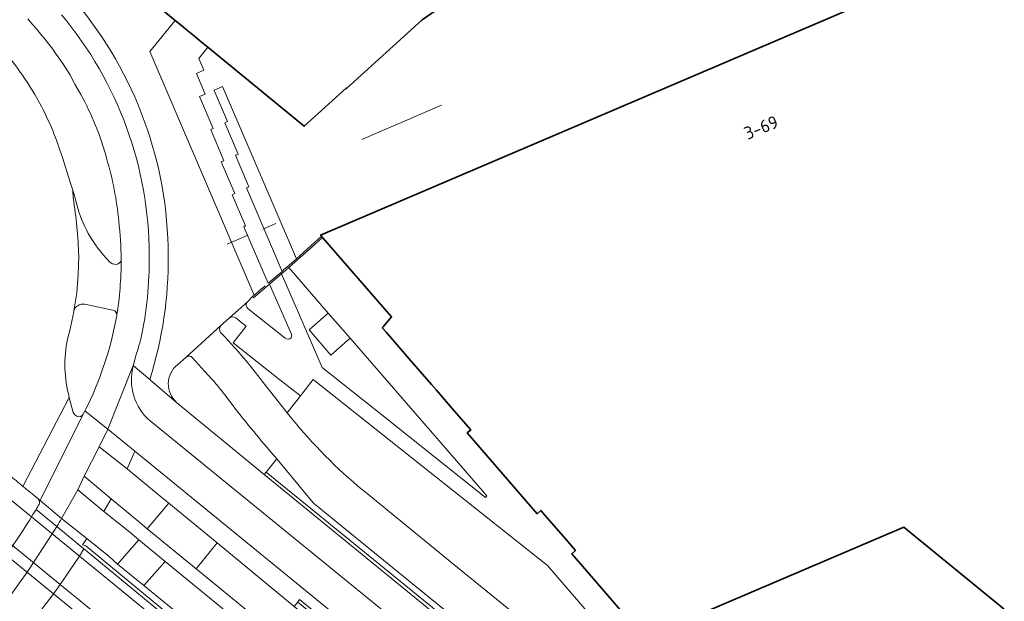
# Model space of a CAD drawing. Extents: x 150256 to 156914, y 461459 to 469481.
# Tile 205 of 256: x 154545 to 154649, y 463346 to 463407. Entities that reach past the tile are written whole.
import ezdxf
from ezdxf.enums import TextEntityAlignment as Align

# ---------------------------------------------------------------- set-up
doc = ezdxf.new("R2010")
doc.units = 0
doc.header["$LTSCALE"] = 0.75
for name, color, linetype, lineweight in [('B-RO-GR-BEPLANTING_CULTUUR_BODEMBEDEKKER-GV', 251, 'CONTINUOUS', 18), ('B-RO-IE-TERREINAFSCHEIDING_KUNSTMATIG_HEKWERK-G', 251, 'IE-TERREINAFSCHEIDING-KUNSTMATIG', 18), ('B-RO-IE-TERREINAFSCHEIDING_KUNSTMATIG_MUUR-G', 251, 'IE-TERREINAFSCHEIDING-KUNSTMATIG-DICHT', 18), ('B-RO-IE-TERREINAFSCHEIDING_KUNSTMATIG_MUUR-GV', 251, 'CONTINUOUS', 18), ('B-RO-KW-KUNSTWERK_DEK-GV', 6, 'CONTINUOUS', 18), ('B-RO-KW-KUNSTWERK_LANDHOOFD-GV', 251, 'CONTINUOUS', 18), ('B-RO-OG-BEBOUWING-GV', 6, 'CONTINUOUS', 35), ('B-RO-OG-BEBOUWING-T18', 1, 'CONTINUOUS', 18), ('B-RO-OG-TERREIN_CULTUURSCHEIDING-GV', 251, 'CONTINUOUS', 18), ('B-RO-VH-VERHARDING_ASFALT-GV', 251, 'CONTINUOUS', 18), ('B-RO-VH-VERHARDING_BEDRIJFSVLOERPLAAT-GV', 251, 'CONTINUOUS', 18), ('B-RO-VH-VERHARDING_BETON-GV', 251, 'CONTINUOUS', 18), ('B-RO-VH-VERHARDING_BETONSTRAATSTEEN-GV', 251, 'CONTINUOUS', 18), ('B-RO-VH-VERHARDING_SIERBESTRATING-GV', 251, 'CONTINUOUS', 18), ('B-RO-VH-VERHARDING_TEGEL-GV', 251, 'CONTINUOUS', 18)]:
    doc.layers.add(name, color=color, linetype=linetype, lineweight=lineweight)
doc.styles.add('NLCS-ISO-M200-T18', font='NLCS-ISO.ttf', dxfattribs={"height": 360})
doc.linetypes.add('IE-TERREINAFSCHEIDING-KUNSTMATIG', pattern='A,4,[82,NLCS.SHX,S=0.75,R=90,X=0,Y=0],4,-2', length=10)
doc.linetypes.add('IE-TERREINAFSCHEIDING-KUNSTMATIG-DICHT', pattern='A,8,-1,[82,NLCS.SHX,S=0.75,R=90,X=0,Y=0],-1', length=10)

msp = doc.modelspace()

# ---------------------------------------------------------------- linework, layer by layer
at = {"layer": 'B-RO-GR-BEPLANTING_CULTUUR_BODEMBEDEKKER-GV'}
msp.add_lwpolyline([(154579.846, 463373.523), (154577.829, 463371.757), (154575.537, 463374.4), (154577.554, 463376.167), (154573.401, 463380.974), (154572.757, 463380.414), (154572.628, 463380.309), (154574.412, 463376.216), (154576.917, 463370.443), (154583.387, 463365.309), (154594.143, 463356.743), (154594.27, 463356.906)], close=True, dxfattribs=at)
for points in [[(154573.647, 463374.013), (154571.362, 463379.231), (154569.666, 463377.773), (154569.597, 463377.949), (154569.034, 463377.357)], [(154569.097, 463376.641), (154573.009, 463373.548)], [(154562.574, 463371.548), (154562.53, 463371.511), (154561.65, 463370.731)], [(154565.339, 463369.146), (154564.514, 463370.056), (154563.234, 463371.473)], [(154621.019, 463325.001), (154621.546, 463325.441), (154621.535, 463325.455), (154608.974, 463339.943), (154600.655, 463349.566), (154593.178, 463355.504), (154575.966, 463369.189), (154574.612, 463367.459), (154573.221, 463365.682)], [(154567.842, 463365.984), (154566.627, 463367.569)], [(154561.563, 463366.763), (154570.796, 463359.175), (154570.987, 463359.423)], [(154570.987, 463359.423), (154572.124, 463360.808)], [(154580.687, 463357.943), (154581.472, 463357.31), (154591.194, 463349.377), (154613.215, 463331.496), (154617.214, 463328.239)]]:
    msp.add_lwpolyline(points, dxfattribs=at)
for points in [[(154569.034, 463377.357, 0.4399788), (154569.097, 463376.641)], [(154573.009, 463373.548, 0.4113201), (154573.646, 463373.584)], [(154573.646, 463373.584, 0.2028022), (154573.647, 463374.013)], [(154563.234, 463371.473, 0.3955126), (154562.574, 463371.548)], [(154561.65, 463370.731, 0.4674862), (154561.563, 463366.763)], [(154566.627, 463367.569, 0.0199389), (154565.339, 463369.146)], [(154572.124, 463360.808, -0.0109779), (154567.842, 463365.984)], [(154573.221, 463365.682, 0.0505923), (154580.687, 463357.943)]]:
    msp.add_lwpolyline(points, format="xyb", dxfattribs=at)
at = {"layer": 'B-RO-IE-TERREINAFSCHEIDING_KUNSTMATIG_HEKWERK-G'}
for points in [[(154581.084, 463394.478), (154589.486, 463398.102)], [(154572.03, 463385.612), (154570.638, 463385.024)], [(154569.059, 463384.387), (154566.873, 463383.435)]]:
    msp.add_lwpolyline(points, dxfattribs=at)
at = {"layer": 'B-RO-IE-TERREINAFSCHEIDING_KUNSTMATIG_MUUR-G'}
for points in [[(154573.169, 463381.01), (154573.419, 463381.229), (154574.191, 463381.879)], [(154572.678, 463380.576), (154572.918, 463380.791)], [(154572.757, 463380.414), (154573.401, 463380.974)], [(154572.918, 463380.791), (154573.169, 463381.01)], [(154572.628, 463380.309), (154572.757, 463380.414)], [(154570.898, 463379.05), (154570.667, 463378.853), (154570.42, 463378.648), (154570.18, 463378.446), (154569.943, 463378.241), (154569.733, 463378.067), (154569.597, 463377.949), (154569.666, 463377.773), (154571.362, 463379.231)]]:
    msp.add_lwpolyline(points, dxfattribs=at)
at = {"layer": 'B-RO-IE-TERREINAFSCHEIDING_KUNSTMATIG_MUUR-GV'}
for points in [[(154570.987, 463359.423), (154570.796, 463359.175), (154615.576, 463322.621), (154622.86, 463313.402), (154635.405, 463297.524), (154635.412, 463297.53), (154635.871, 463298.05), (154635.403, 463298.577), (154635.259, 463298.354), (154615.892, 463322.91)], [(154618.836, 463307.652), (154613.11, 463314.543), (154574.516, 463345.981), (154574.343, 463345.706), (154612.958, 463314.329), (154618.688, 463307.441), (154633.794, 463289.282), (154634.721, 463288.168), (154636.842, 463285.618), (154637.769, 463284.862), (154638.918, 463283.924), (154640.641, 463282.518), (154640.815, 463282.723), (154639.076, 463284.117), (154637.919, 463285.045), (154637.022, 463285.764), (154634.871, 463288.353), (154633.945, 463289.467)]]:
    msp.add_lwpolyline(points, close=True, dxfattribs=at)
msp.add_lwpolyline([(154549.437, 463354.522, -0.0017511), (154548.929, 463353.69)], format="xyb", dxfattribs=at)
for points in [[(154604.838, 463307.987), (154551.988, 463351.641), (154551.625, 463351.764), (154552.08, 463352.41), (154549.437, 463354.522)], [(154548.929, 463353.69), (154551.791, 463351.332), (154552.127, 463351.056), (154604.654, 463307.735), (154604.838, 463307.987)]]:
    msp.add_lwpolyline(points, dxfattribs=at)
at = {"layer": 'B-RO-KW-KUNSTWERK_DEK-GV'}
for points in [[(154545.356, 463357.911, -0.0033655), (154543.894, 463359.128)], [(154546.921, 463356.639, -0.0024774), (154545.356, 463357.911)], [(154546.746, 463355.488, 0.0029308), (154547.048, 463355.988)], [(154547.048, 463355.988, 0.3329496), (154546.921, 463356.639)]]:
    msp.add_lwpolyline(points, format="xyb", dxfattribs=at)
msp.add_lwpolyline([(154540.44, 463346.543), (154540.842, 463347.043), (154543.111, 463345.205), (154543.114, 463345.202), (154545.335, 463343.4), (154545.84, 463342.991), (154546.372, 463343.666), (154546.374, 463343.668), (154548.58, 463346.598), (154548.581, 463346.599), (154548.859, 463346.989), (154549.282, 463347.581), (154549.283, 463347.582), (154551.309, 463350.576), (154551.31, 463350.577), (154551.791, 463351.332), (154548.929, 463353.69), (154546.746, 463355.488)], dxfattribs=at)
at = {"layer": 'B-RO-KW-KUNSTWERK_LANDHOOFD-GV'}
msp.add_lwpolyline([(154540.557, 463360.586), (154536.423, 463363.992), (154535.414, 463364.823), (154534.901, 463363.984), (154551.309, 463350.576), (154551.31, 463350.577), (154551.791, 463351.332), (154548.929, 463353.69), (154546.746, 463355.488)], dxfattribs=at)
for points in [[(154545.356, 463357.911, -0.0033655), (154543.894, 463359.128)], [(154546.921, 463356.639, -0.0024774), (154545.356, 463357.911)], [(154546.746, 463355.488, 0.0029308), (154547.048, 463355.988)], [(154547.048, 463355.988, 0.3329496), (154546.921, 463356.639)]]:
    msp.add_lwpolyline(points, format="xyb", dxfattribs=at)
at = {"layer": 'B-RO-OG-BEBOUWING-GV'}
for points in [[(154551.875, 463414.881), (154561.406, 463407.016), (154562.06, 463406.481), (154562.758, 463405.91), (154563.449, 463405.344), (154564.189, 463404.738), (154564.86, 463404.189), (154575.021, 463395.873), (154579.426, 463399.89), (154579.473, 463399.838), (154587.438, 463407.083), (154588.933, 463408.1)], [(154647.571, 463414.62), (154576.733, 463384.396), (154576.845, 463384.268), (154576.954, 463384.142), (154584.222, 463375.79), (154583.344, 463374.714), (154583.238, 463374.614), (154583.646, 463374.156), (154584.349, 463373.35), (154586.051, 463371.397), (154588.451, 463368.642), (154588.96, 463368.054), (154588.972, 463368.04), (154590.84, 463365.885), (154592.582, 463363.874), (154592.203, 463363.546), (154599.595, 463355.035), (154599.972, 463355.364), (154600.399, 463354.874), (154602.813, 463352.093), (154603.622, 463351.154), (154603.224, 463350.811), (154604.845, 463348.94), (154608.787, 463344.39)], [(154611.402, 463342.175), (154638.26, 463353.622), (154648.844, 463344.964)]]:
    msp.add_lwpolyline(points, dxfattribs=at)
at = {"layer": 'B-RO-OG-TERREIN_CULTUURSCHEIDING-GV'}
for points in [[(154550.308, 463401.308, 0.045617), (154545.853, 463407.174)], [(154542.86, 463404.457, -0.0369984), (154546.613, 463399.203)], [(154546.613, 463399.203, -0.0465727), (154548.997, 463394.083)], [(154554.168, 463392.504, 0.0606275), (154551.454, 463399.23)], [(154555.467, 463385.848, 0.0491337), (154554.168, 463392.504)], [(154551.026, 463387.627, 0.0609315), (154552.242, 463384.575)], [(154555.72, 463381.848, 0.0212598), (154555.467, 463385.848)], [(154552.242, 463384.575, 0.0644437), (154554.483, 463381.585)], [(154555.196, 463381.31, 0.3870652), (154555.719, 463381.805)], [(154554.483, 463381.585, 0.2228482), (154555.196, 463381.31)], [(154551.126, 463376.955, 0.2001998), (154550.721, 463376.427)], [(154551.882, 463377.101, 0.211419), (154551.126, 463376.955)], [(154550.721, 463376.427, 0.0363922), (154550.699, 463376.316)], [(154551.897, 463365.886, 0.0727892), (154555.248, 463375.897)], [(154555.248, 463375.897, 0.392464), (154554.844, 463376.494)], [(154550.067, 463373.442, 0.1218058), (154550.244, 463367.293)], [(154550.658, 463365.71, 0.1915218), (154551.047, 463365.3)], [(154551.047, 463365.3, 0.3988015), (154551.732, 463365.547)]]:
    msp.add_lwpolyline(points, format="xyb", dxfattribs=at)
for points in [[(154551.454, 463399.23), (154550.824, 463400.3), (154550.308, 463401.308)], [(154548.997, 463394.083), (154549.111, 463393.785), (154549.187, 463393.564), (154549.53, 463392.562), (154550.345, 463389.957), (154550.598, 463389.137), (154550.71, 463388.774), (154551.026, 463387.627)], [(154555.719, 463381.805), (154555.72, 463381.848)], [(154554.844, 463376.494), (154551.882, 463377.101)], [(154550.699, 463376.316), (154550.71, 463376.312), (154550.308, 463374.337), (154550.067, 463373.442)], [(154550.244, 463367.293), (154550.658, 463365.71)], [(154551.732, 463365.547), (154551.897, 463365.886)]]:
    msp.add_lwpolyline(points, dxfattribs=at)
at = {"layer": 'B-RO-VH-VERHARDING_ASFALT-GV'}
for points in [[(154393.904, 463480.004), (154391.132, 463476.814), (154402.81, 463467.232), (154436.385, 463439.804), (154478.332, 463405.539), (154478.699, 463405.239), (154495.008, 463391.917), (154495.359, 463391.63), (154532.941, 463360.928), (154549.282, 463347.581), (154603.293, 463303.46), (154605.647, 463306.186), (154604.275, 463307.297), (154551.309, 463350.576), (154534.901, 463363.984), (154534.897, 463363.987), (154534.611, 463364.221), (154498.076, 463394.074), (154497.69, 463394.389), (154496.601, 463395.279)], [(154602.584, 463302.494), (154548.58, 463346.598), (154532.267, 463359.92), (154532.263, 463359.923), (154531.938, 463360.188), (154494.478, 463390.779), (154494.121, 463391.071), (154492.988, 463391.996), (154485.599, 463398.03), (154482.841, 463400.282), (154482.821, 463400.299), (154480.485, 463402.206), (154477.914, 463404.306), (154477.833, 463404.373), (154435.66, 463438.811), (154402.148, 463466.178)], [(154550.645, 463388.318), (154550.598, 463389.137), (154550.345, 463389.957), (154549.53, 463392.562), (154549.187, 463393.564), (154549.111, 463393.785), (154548.997, 463394.083)], [(154550.721, 463376.427), (154551.023, 463378.327), (154551.195, 463380.245), (154551.233, 463382.169)], [(154550.067, 463373.442), (154550.308, 463374.337), (154550.71, 463376.312), (154550.699, 463376.316)], [(154545.356, 463357.911), (154550.244, 463367.293)], [(154550.658, 463365.71), (154550.244, 463367.293), (154545.356, 463357.911)], [(154546.921, 463356.639), (154547.162, 463356.427), (154551.33, 463364.746), (154551.732, 463365.547)], [(154532.267, 463359.92), (154548.58, 463346.598), (154602.584, 463302.494), (154603.004, 463302.115), (154603.845, 463303.055), (154603.293, 463303.46), (154549.282, 463347.581), (154532.941, 463360.928)], [(154549.437, 463354.522), (154547.162, 463356.427), (154546.921, 463356.639)], [(154607.832, 463312.218), (154607.755, 463312.306), (154604.628, 463315.616), (154603.926, 463316.212), (154603.243, 463316.83), (154563.62, 463349.225), (154558.464, 463353.441), (154557.506, 463354.236), (154554.652, 463356.613), (154553.901, 463355.271), (154556.63, 463353.072), (154557.562, 463352.289), (154560.365, 463349.987), (154601.436, 463316.344), (154607.137, 463311.503)], [(154543.641, 463345.902), (154545.783, 463348.882), (154545.784, 463348.883), (154546.063, 463349.288), (154546.458, 463349.889), (154548.447, 463352.915), (154548.929, 463353.69), (154546.746, 463355.488)], [(154546.746, 463355.488), (154548.929, 463353.69)]]:
    msp.add_lwpolyline(points, dxfattribs=at)
for points in [[(154546.613, 463399.203, 0.0369984), (154542.86, 463404.457)], [(154548.997, 463394.083, 0.0465727), (154546.613, 463399.203)], [(154551.233, 463382.169, 0.0367445), (154550.645, 463388.318)], [(154550.699, 463376.316, -0.0363922), (154550.721, 463376.427)], [(154550.244, 463367.293, -0.1218058), (154550.067, 463373.442)], [(154551.047, 463365.3, -0.1915218), (154550.658, 463365.71)], [(154551.732, 463365.547, -0.3988015), (154551.047, 463365.3)], [(154545.356, 463357.911, -0.0033655), (154543.894, 463359.128)], [(154543.894, 463359.128, 0.0033655), (154545.356, 463357.911)], [(154546.921, 463356.639, -0.0024774), (154545.356, 463357.911)], [(154545.356, 463357.911, 0.0024774), (154546.921, 463356.639)], [(154546.746, 463355.488, 0.0029308), (154547.048, 463355.988)], [(154547.048, 463355.988, -0.0029308), (154546.746, 463355.488)], [(154547.048, 463355.988, 0.3329496), (154546.921, 463356.639)], [(154546.921, 463356.639, -0.3329496), (154547.048, 463355.988)], [(154540.842, 463347.043, 0.0317146), (154546.746, 463355.488)], [(154546.746, 463355.488, -0.0317146), (154540.842, 463347.043)], [(154548.929, 463353.69, 0.0017511), (154549.437, 463354.522)]]:
    msp.add_lwpolyline(points, format="xyb", dxfattribs=at)
for points in [[(154547.162, 463356.427), (154549.437, 463354.522), (154551.133, 463357.55), (154551.798, 463358.977), (154553.408, 463362.08), (154554.291, 463363.941), (154551.897, 463365.886), (154551.732, 463365.547), (154551.33, 463364.746)], [(154556.337, 463359.76), (154553.408, 463362.08), (154551.798, 463358.977), (154554.652, 463356.613), (154557.506, 463354.236), (154558.464, 463353.441), (154560.734, 463356.15), (154559.827, 463356.886)], [(154549.437, 463354.522), (154552.08, 463352.41), (154554.455, 463350.509), (154555.335, 463349.715), (154557.562, 463352.289), (154556.63, 463353.072), (154553.901, 463355.271), (154551.133, 463357.55)], [(154558.464, 463353.441), (154563.62, 463349.225), (154565.84, 463351.949), (154560.734, 463356.15)], [(154552.08, 463352.41), (154551.625, 463351.764), (154551.988, 463351.641), (154604.838, 463307.987), (154605.096, 463308.303), (154605.389, 463308.663), (154599.266, 463313.844), (154558.107, 463347.451), (154555.335, 463349.715), (154554.455, 463350.509)], [(154560.365, 463349.987), (154557.562, 463352.289), (154555.335, 463349.715), (154558.107, 463347.451)], [(154607.755, 463312.306), (154610.622, 463315.186), (154573.966, 463345.262), (154565.84, 463351.949), (154563.62, 463349.225), (154603.243, 463316.83), (154603.926, 463316.212), (154604.628, 463315.616)]]:
    msp.add_lwpolyline(points, close=True, dxfattribs=at)
at = {"layer": 'B-RO-VH-VERHARDING_BEDRIJFSVLOERPLAAT-GV'}
for points in [[(154574.191, 463381.879), (154573.419, 463381.229), (154573.169, 463381.01), (154572.918, 463380.791), (154572.678, 463380.576), (154571.226, 463379.329), (154568.66, 463385.276), (154568.84, 463385.356), (154567.418, 463388.656), (154567.694, 463388.786), (154566.27, 463392.108), (154566.548, 463392.207), (154565.151, 463395.532), (154565.421, 463395.631), (154563.983, 463398.986), (154564.587, 463399.237), (154563.642, 463401.436), (154564.442, 463401.77), (154563.911, 463403.023), (154564.754, 463404.058), (154564.86, 463404.189), (154564.189, 463404.738), (154563.449, 463405.344), (154562.758, 463405.91), (154562.06, 463406.481), (154561.406, 463407.016), (154558.726, 463403.752), (154569.733, 463378.067), (154569.597, 463377.949), (154569.666, 463377.773), (154571.362, 463379.231), (154572.628, 463380.309), (154572.757, 463380.414), (154573.401, 463380.974), (154575.862, 463383.169), (154576.954, 463384.142), (154576.845, 463384.268), (154575.758, 463383.289)], [(154572.678, 463380.576), (154572.918, 463380.791), (154573.169, 463381.01), (154573.419, 463381.229), (154574.191, 463381.879), (154566.406, 463400.04), (154565.52, 463399.659), (154565.528, 463399.643), (154566.94, 463396.359), (154566.648, 463396.233), (154568.063, 463392.923), (154567.786, 463392.807), (154569.178, 463389.482), (154568.93, 463389.369)], [(154551.791, 463351.332), (154551.31, 463350.577), (154551.309, 463350.576), (154604.275, 463307.297), (154604.654, 463307.735), (154552.127, 463351.056)]]:
    msp.add_lwpolyline(points, close=True, dxfattribs=at)
at = {"layer": 'B-RO-VH-VERHARDING_BETON-GV'}
msp.add_lwpolyline([(154577.554, 463376.167), (154575.537, 463374.4), (154577.829, 463371.757), (154579.846, 463373.523)], close=True, dxfattribs=at)
at = {"layer": 'B-RO-VH-VERHARDING_BETONSTRAATSTEEN-GV'}
for points in [[(154569.733, 463378.067), (154558.726, 463403.752), (154561.406, 463407.016), (154551.875, 463414.881), (154549.196, 463416.971), (154548.312, 463417.692), (154548.222, 463417.763), (154546.846, 463416.078), (154545.391, 463414.311)], [(154550.308, 463401.308), (154550.824, 463400.3), (154551.454, 463399.23)], [(154551.026, 463387.627), (154550.71, 463388.774), (154550.598, 463389.137), (154550.645, 463388.318)], [(154608.787, 463344.39), (154604.845, 463348.94), (154603.224, 463350.811), (154603.622, 463351.154), (154602.813, 463352.093), (154600.399, 463354.874), (154599.972, 463355.364), (154599.595, 463355.035), (154592.203, 463363.546), (154592.582, 463363.874), (154590.84, 463365.885), (154588.972, 463368.04), (154588.96, 463368.054), (154588.451, 463368.642), (154586.051, 463371.397), (154584.349, 463373.35), (154583.646, 463374.156), (154583.238, 463374.614), (154583.344, 463374.714), (154584.222, 463375.79), (154576.954, 463384.142), (154575.862, 463383.169), (154573.401, 463380.974), (154577.554, 463376.167), (154579.846, 463373.523), (154594.27, 463356.906), (154594.143, 463356.743), (154583.387, 463365.309), (154576.917, 463370.443), (154574.412, 463376.216), (154572.628, 463380.309), (154571.362, 463379.231), (154573.647, 463374.013)], [(154551.233, 463382.169), (154551.195, 463380.245), (154551.023, 463378.327), (154550.721, 463376.427)], [(154555.72, 463381.848), (154555.719, 463381.805), (154555.72, 463381.762)], [(154555.72, 463381.762), (154555.719, 463381.805)], [(154561.65, 463370.731), (154562.53, 463371.511), (154562.574, 463371.548), (154566.229, 463374.86), (154567.116, 463375.649), (154569.034, 463377.357), (154569.597, 463377.949), (154569.733, 463378.067)], [(154551.882, 463377.101), (154554.844, 463376.494)], [(154569.034, 463377.357), (154567.116, 463375.649)], [(154573.009, 463373.548), (154569.097, 463376.641)], [(154567.116, 463375.649), (154566.229, 463374.86)], [(154570.678, 463368.867), (154573.221, 463365.682), (154574.612, 463367.459), (154572.453, 463369.156), (154567.514, 463373.038), (154568.909, 463374.792), (154568.449, 463375.158), (154567.812, 463375.661)], [(154567.812, 463375.661), (154568.449, 463375.158), (154568.909, 463374.792), (154567.514, 463373.038), (154572.453, 463369.156), (154574.612, 463367.459), (154575.966, 463369.189), (154593.178, 463355.504), (154600.655, 463349.566), (154608.974, 463339.943), (154621.535, 463325.455), (154621.546, 463325.441), (154621.019, 463325.001)], [(154566.229, 463374.86), (154562.574, 463371.548)], [(154566.204, 463374.136), (154566.712, 463373.603), (154567.355, 463372.897)], [(154567.355, 463372.897), (154566.712, 463373.603), (154566.204, 463374.136)], [(154551.897, 463365.886), (154554.291, 463363.941), (154556.989, 463370.638), (154557.051, 463370.852), (154557.299, 463371.812)], [(154557.299, 463371.812), (154557.051, 463370.852), (154556.989, 463370.638), (154558.73, 463369.192)], [(154563.234, 463371.473), (154564.514, 463370.056), (154565.339, 463369.146)], [(154622.86, 463313.402), (154615.576, 463322.621), (154570.796, 463359.175), (154561.563, 463366.763), (154558.812, 463369.124), (154558.73, 463369.192), (154556.989, 463370.638)], [(154558.73, 463369.192), (154558.812, 463369.124), (154561.563, 463366.763)], [(154573.221, 463365.682), (154570.678, 463368.867)], [(154566.627, 463367.569), (154567.842, 463365.984)], [(154558.754, 463364.807), (154609.248, 463323.708)], [(154607.916, 463320.196), (154557.138, 463361.63), (154556.337, 463359.76), (154559.827, 463356.886), (154560.734, 463356.15), (154565.84, 463351.949), (154573.966, 463345.262), (154574.343, 463345.706), (154574.516, 463345.981), (154613.11, 463314.543), (154618.836, 463307.652), (154619.261, 463308.257)], [(154572.124, 463360.808), (154575.983, 463356.134), (154616.322, 463323.334), (154636.075, 463298.289)], [(154617.214, 463328.239), (154613.215, 463331.496), (154591.194, 463349.377), (154581.472, 463357.31), (154580.687, 463357.943)], [(154607.137, 463311.503), (154601.436, 463316.344), (154560.365, 463349.987), (154558.107, 463347.451), (154599.266, 463313.844), (154605.389, 463308.663)]]:
    msp.add_lwpolyline(points, dxfattribs=at)
for points in [[(154560.672, 463382.281, 0.1758498), (154550.943, 463408.912)], [(154550.943, 463408.912, -0.1758498), (154560.672, 463382.281)], [(154545.853, 463407.174, -0.045617), (154550.308, 463401.308)], [(154549.436, 463407.598, -0.175682), (154558.672, 463382.258)], [(154558.672, 463382.258, 0.175682), (154549.436, 463407.598)], [(154551.454, 463399.23, -0.0606275), (154554.168, 463392.504)], [(154554.168, 463392.504, -0.0491337), (154555.467, 463385.848)], [(154550.645, 463388.318, -0.0367445), (154551.233, 463382.169)], [(154552.242, 463384.575, -0.0609315), (154551.026, 463387.627)], [(154555.467, 463385.848, -0.0212598), (154555.72, 463381.848)], [(154554.483, 463381.585, -0.0644437), (154552.242, 463384.575)], [(154555.719, 463381.805, -0.3870652), (154555.196, 463381.31)], [(154555.248, 463375.897, 0.0378399), (154555.72, 463381.762)], [(154555.72, 463381.762, -0.0378399), (154555.248, 463375.897)], [(154558.672, 463382.258, -0.0558202), (154557.785, 463373.427)], [(154557.785, 463373.427, 0.0558202), (154558.672, 463382.258)], [(154558.73, 463369.192, 0.0794638), (154560.672, 463382.281)], [(154560.672, 463382.281, -0.0794638), (154558.73, 463369.192)], [(154555.196, 463381.31, -0.2228482), (154554.483, 463381.585)], [(154550.721, 463376.427, -0.2001998), (154551.126, 463376.955)], [(154551.126, 463376.955, -0.211419), (154551.882, 463377.101)], [(154569.097, 463376.641, -0.4399788), (154569.034, 463377.357)], [(154555.248, 463375.897, -0.0727892), (154551.897, 463365.886)], [(154554.844, 463376.494, -0.392464), (154555.248, 463375.897)], [(154567.812, 463375.661, 0.3419515), (154567.116, 463375.649)], [(154567.116, 463375.649, -0.3419515), (154567.812, 463375.661)], [(154566.229, 463374.86, 0.4046905), (154566.204, 463374.136)], [(154566.204, 463374.136, -0.4046905), (154566.229, 463374.86)], [(154573.646, 463373.584, -0.4113201), (154573.009, 463373.548)], [(154573.647, 463374.013, -0.2028022), (154573.646, 463373.584)], [(154557.785, 463373.427, -0.0099388), (154557.299, 463371.812)], [(154557.299, 463371.812, 0.0099388), (154557.785, 463373.427)], [(154567.355, 463372.897, -0.0235326), (154570.678, 463368.867)], [(154570.678, 463368.867, 0.0235326), (154567.355, 463372.897)], [(154562.574, 463371.548, -0.3955126), (154563.234, 463371.473)], [(154556.989, 463370.638, 0.285496), (154558.754, 463364.807)], [(154561.563, 463366.763, -0.4674862), (154561.65, 463370.731)], [(154565.339, 463369.146, -0.0199389), (154566.627, 463367.569)], [(154567.842, 463365.984, 0.0109779), (154572.124, 463360.808)], [(154580.687, 463357.943, -0.0505923), (154573.221, 463365.682)]]:
    msp.add_lwpolyline(points, format="xyb", dxfattribs=at)
msp.add_lwpolyline([(154572.124, 463360.808), (154570.987, 463359.423), (154615.892, 463322.91), (154635.259, 463298.354), (154635.403, 463298.577), (154635.871, 463298.05), (154636.075, 463298.289), (154616.322, 463323.334), (154575.983, 463356.134)], close=True, dxfattribs=at)
at = {"layer": 'B-RO-VH-VERHARDING_SIERBESTRATING-GV'}
msp.add_lwpolyline([(154588.933, 463408.1), (154587.438, 463407.083), (154579.473, 463399.838), (154579.426, 463399.89), (154575.021, 463395.873), (154564.86, 463404.189), (154564.754, 463404.058), (154563.911, 463403.023), (154564.442, 463401.77), (154563.642, 463401.436), (154564.587, 463399.237), (154563.983, 463398.986), (154565.421, 463395.631), (154565.151, 463395.532), (154566.548, 463392.207), (154566.27, 463392.108), (154567.694, 463388.786), (154567.418, 463388.656), (154568.84, 463385.356), (154568.66, 463385.276), (154571.226, 463379.329), (154572.678, 463380.576), (154568.93, 463389.369), (154569.178, 463389.482), (154567.786, 463392.807), (154568.063, 463392.923), (154566.648, 463396.233), (154566.94, 463396.359), (154565.528, 463399.643), (154565.52, 463399.659), (154566.406, 463400.04), (154574.191, 463381.879), (154575.758, 463383.289), (154576.845, 463384.268), (154576.733, 463384.396), (154647.571, 463414.62)], dxfattribs=at)
at = {"layer": 'B-RO-VH-VERHARDING_TEGEL-GV'}
for points in [[(154556.989, 463370.638), (154554.291, 463363.941), (154557.138, 463361.63), (154607.916, 463320.196)], [(154609.248, 463323.708), (154558.754, 463364.807)]]:
    msp.add_lwpolyline(points, dxfattribs=at)
msp.add_lwpolyline([(154558.754, 463364.807, -0.285496), (154556.989, 463370.638)], format="xyb", dxfattribs=at)
for points in [[(154553.408, 463362.08), (154556.337, 463359.76), (154557.138, 463361.63), (154554.291, 463363.941)], [(154554.652, 463356.613), (154551.798, 463358.977), (154551.133, 463357.55), (154553.901, 463355.271)], [(154545.335, 463343.4), (154545.84, 463342.991), (154546.372, 463343.666), (154546.374, 463343.668), (154548.58, 463346.598), (154548.581, 463346.599), (154548.859, 463346.989), (154549.282, 463347.581), (154549.283, 463347.582), (154551.309, 463350.576), (154551.31, 463350.577), (154551.791, 463351.332), (154548.929, 463353.69), (154548.447, 463352.915), (154546.458, 463349.889), (154546.063, 463349.288), (154545.784, 463348.883), (154545.783, 463348.882), (154543.641, 463345.902), (154543.114, 463345.202)]]:
    msp.add_lwpolyline(points, close=True, dxfattribs=at)

# ---------------------------------------------------------------- texts
at = {"layer": 'B-RO-OG-BEBOUWING-T18', "style": 'NLCS-ISO-M200-T18'}
msp.add_text('3-69', height=1.35, rotation=22.4, dxfattribs=at).set_placement((154623.201, 463395.737), align=Align.MIDDLE)

doc.saveas('drawing.dxf')
